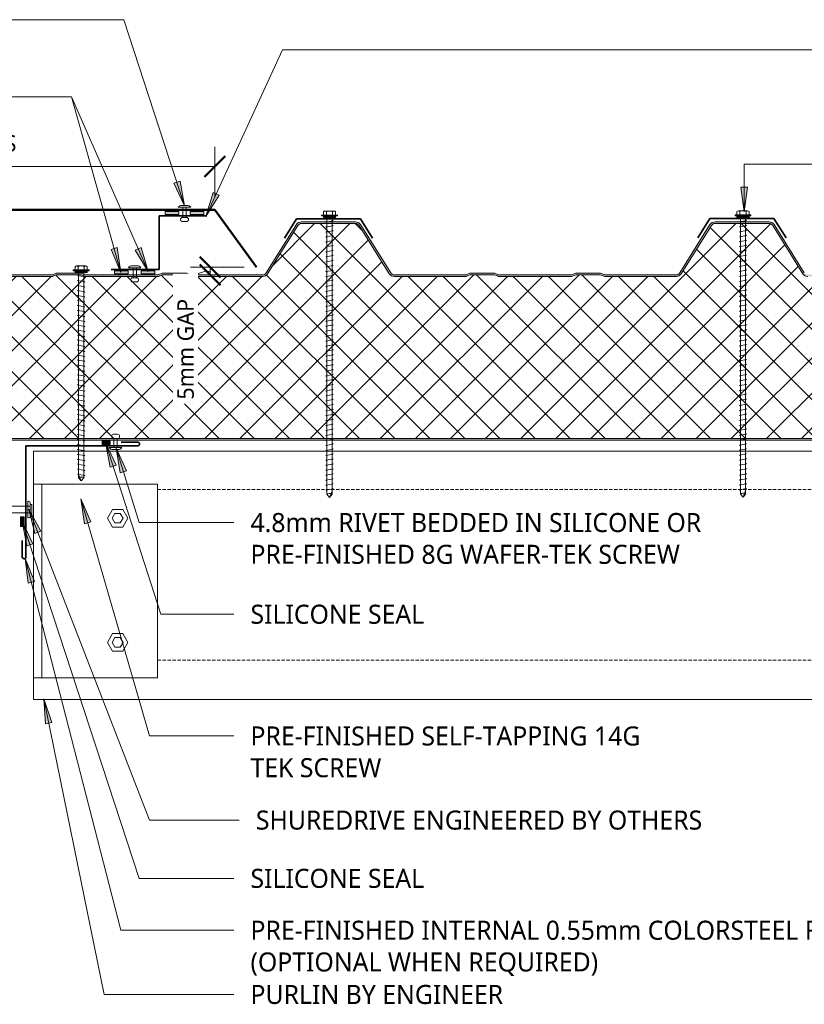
# Model space of a CAD drawing. Header units: millimetres. Extents: x -419 to 976, y -275 to 679.
# Tile 3 of 4: x 22 to 496, y 68 to 662. Entities that reach past the tile are written whole.
import ezdxf

# ---------------------------------------------------------------- set-up
doc = ezdxf.new("R2010")
doc.units = ezdxf.units.MM
doc.linetypes.add('Dash Short', pattern=[3, 2, -1])
for name, color, linetype, lineweight in [('A-ANNO-DIMS', 211, 'Continuous', 9), ('A-ANNO-DIMS-5', 211, 'Continuous', 9), ('A-DETL', 90, 'Continuous', 13), ('A-DETL-GENF', 92, 'Continuous', 13), ('A-DETL-THIN', 151, 'Continuous', 13), ('G-ANNO-TEXT', 231, 'Continuous', 9)]:
    doc.layers.add(name, color=color, linetype=linetype, lineweight=lineweight)
doc.styles.add('Yu Gothic', font='Yu Gothic.ttf', dxfattribs={"height": 11.5})
doc.styles.add('Yu Gothic_1', font='Yu Gothic.ttf', dxfattribs={"height": 10})
doc.dimstyles.new('Diagonal', dxfattribs={"dimscale": 304.8, "dimtxt": 11.609035, "dimasz": 0.04101, "dimexe": 0.03937, "dimexo": 0.024606, "dimgap": 0.024606, "dimtad": 1, "dimdec": 0, "dimzin": 0, "dimdsep": 46, "dimtxsty": 'Yu Gothic_1', "dimblk1": 'OBLIQUE', "dimblk2": 'OBLIQUE', "dimsah": 1, "dimcen": 0.09, "dimazin": 0, "dimtfac": 1, "dimtdec": 4, "dimtix": 1, "dimtmove": 0, "dimatfit": 3, "dimfxl": 1, "dimtvp": 1, "dimtfill": 1, "dimtolj": 1, "dimtzin": 0, "dimarcsym": 2})
doc.dimstyles.new('Diagonal_1', dxfattribs={"dimscale": 304.8, "dimtxt": 11.609035, "dimasz": 0.04101, "dimexe": 0.03937, "dimexo": 0.024606, "dimgap": 0.024606, "dimtad": 1, "dimdec": 0, "dimzin": 0, "dimdsep": 46, "dimtxsty": 'Yu Gothic_1', "dimblk1": 'OBLIQUE', "dimblk2": 'OBLIQUE', "dimsah": 1, "dimcen": 0.09, "dimazin": 0, "dimtfac": 1, "dimtdec": 4, "dimtix": 1, "dimtmove": 1, "dimatfit": 3, "dimfxl": 1, "dimtvp": 1, "dimtfill": 1, "dimtolj": 1, "dimtzin": 0, "dimarcsym": 2})

# ---------------------------------------------------------------- blocks, each defined once
blk = doc.blocks.new('Z Flashing - Z Flashing-4769545-06  BARGE CAPPING DETAIL3')
at = {"layer": 'A-DETL-GENF', "lineweight": 35}
for p, q in [((0, -32.4), (0, 0)), ((28.95, 0), (0, 0)), ((-28.95, -32.4), (0, -32.4))]:
    blk.add_line(p, q, dxfattribs=at)
blk = doc.blocks.new('Screw1 - Screw 6-4185320-06  BARGE CAPPING DETAIL3')
at = {"layer": 'A-DETL-GENF'}
blk.add_hatch(color=256, dxfattribs=at).paths.add_polyline_path([(3.67, 0), (3.67, 1), (-3.67, 1), (-3.67, 0)])
for p, q in [((4.79, 1.5), (-4.79, 1.5)), ((-4.79, 1.5), (-4.79, 1)), ((-3.67, 1), (-4.79, 1)), ((-3.67, 1.5), (-3.67, 3.47)), ((3.67, 1), (-3.67, 1)), ((-3.67, 1), (-3.67, 0)), ((-3.67, 0), (3.67, 0)), ((-2.76, 3.97), (2.76, 3.97)), ((-1.85, 1.5), (-1.85, 3.47)), ((-1.6, 0), (-1.6, -167.16)), ((1.6, -167.16), (1.6, 0)), ((1.85, 1.5), (1.85, 3.47)), ((3.67, 1.5), (3.67, 3.47)), ((4.79, 1), (3.67, 1)), ((3.67, 0), (3.67, 1)), ((4.79, 1), (4.79, 1.5)), ((2.17, -1.91), (-2.17, -2.67)), ((-2.17, -2.67), (-1.6, -3)), ((2.17, -4.91), (-2.17, -5.67)), ((-2.17, -5.67), (-1.6, -6)), ((1.6, -1.58), (2.17, -1.91)), ((1.6, -4.58), (2.17, -4.91)), ((2.17, -7.91), (-2.17, -8.67)), ((-2.17, -8.67), (-1.6, -9)), ((2.17, -10.91), (-2.17, -11.67)), ((-2.17, -11.67), (-1.6, -12)), ((1.6, -7.58), (2.17, -7.91)), ((1.6, -10.58), (2.17, -10.91)), ((2.17, -13.91), (-2.17, -14.67)), ((-2.17, -14.67), (-1.6, -15)), ((2.17, -16.91), (-2.17, -17.67)), ((-2.17, -17.67), (-1.6, -18)), ((1.6, -13.58), (2.17, -13.91)), ((1.6, -16.58), (2.17, -16.91)), ((2.17, -19.91), (-2.17, -20.67)), ((-2.17, -20.67), (-1.6, -21)), ((2.17, -22.91), (-2.17, -23.67)), ((-2.17, -23.67), (-1.6, -24)), ((1.6, -19.58), (2.17, -19.91)), ((1.6, -22.58), (2.17, -22.91)), ((2.17, -25.91), (-2.17, -26.67)), ((-2.17, -26.67), (-1.6, -27)), ((2.17, -28.91), (-2.17, -29.67)), ((-2.17, -29.67), (-1.6, -30)), ((1.6, -25.58), (2.17, -25.91)), ((1.6, -28.58), (2.17, -28.91)), ((2.17, -31.91), (-2.17, -32.67)), ((-2.17, -32.67), (-1.6, -33)), ((2.17, -34.91), (-2.17, -35.67)), ((-2.17, -35.67), (-1.6, -36)), ((1.6, -31.58), (2.17, -31.91)), ((1.6, -34.58), (2.17, -34.91)), ((2.17, -37.91), (-2.17, -38.67)), ((-2.17, -38.67), (-1.6, -39)), ((2.17, -40.91), (-2.17, -41.67)), ((1.6, -37.58), (2.17, -37.91)), ((1.6, -40.58), (2.17, -40.91)), ((-2.17, -41.67), (-1.6, -42)), ((2.17, -43.91), (-2.17, -44.67)), ((-2.17, -44.67), (-1.6, -45)), ((2.17, -46.91), (-2.17, -47.67)), ((1.6, -43.58), (2.17, -43.91)), ((1.6, -46.58), (2.17, -46.91)), ((-2.17, -47.67), (-1.6, -48)), ((2.17, -49.91), (-2.17, -50.67)), ((-2.17, -50.67), (-1.6, -51)), ((2.17, -52.91), (-2.17, -53.67)), ((1.6, -49.58), (2.17, -49.91)), ((1.6, -52.58), (2.17, -52.91)), ((-2.17, -53.67), (-1.6, -54)), ((2.17, -55.91), (-2.17, -56.67)), ((-2.17, -56.67), (-1.6, -57)), ((2.17, -58.91), (-2.17, -59.67)), ((1.6, -55.58), (2.17, -55.91)), ((1.6, -58.58), (2.17, -58.91)), ((-2.17, -59.67), (-1.6, -60)), ((2.17, -61.91), (-2.17, -62.67)), ((-2.17, -62.67), (-1.6, -63)), ((2.17, -64.91), (-2.17, -65.67)), ((1.6, -61.58), (2.17, -61.91)), ((1.6, -64.58), (2.17, -64.91)), ((-2.17, -65.67), (-1.6, -66)), ((2.17, -67.91), (-2.17, -68.67)), ((-2.17, -68.67), (-1.6, -69)), ((2.17, -70.91), (-2.17, -71.67)), ((1.6, -67.58), (2.17, -67.91)), ((1.6, -70.58), (2.17, -70.91)), ((-2.17, -71.67), (-1.6, -72)), ((2.17, -73.91), (-2.17, -74.67)), ((-2.17, -74.67), (-1.6, -75)), ((2.17, -76.91), (-2.17, -77.67)), ((1.6, -73.58), (2.17, -73.91)), ((1.6, -76.58), (2.17, -76.91)), ((-2.17, -77.67), (-1.6, -78)), ((2.17, -79.91), (-2.17, -80.67)), ((-2.17, -80.67), (-1.6, -81)), ((2.17, -82.91), (-2.17, -83.67)), ((1.6, -79.58), (2.17, -79.91)), ((1.6, -82.58), (2.17, -82.91)), ((-2.17, -83.67), (-1.6, -84)), ((2.17, -85.91), (-2.17, -86.67)), ((-2.17, -86.67), (-1.6, -87)), ((2.17, -88.91), (-2.17, -89.67)), ((1.6, -85.58), (2.17, -85.91)), ((1.6, -88.58), (2.17, -88.91)), ((-2.17, -89.67), (-1.6, -90)), ((2.17, -91.91), (-2.17, -92.67)), ((-2.17, -92.67), (-1.6, -93)), ((2.17, -94.91), (-2.17, -95.67)), ((1.6, -91.58), (2.17, -91.91)), ((1.6, -94.58), (2.17, -94.91)), ((-2.17, -95.67), (-1.6, -96)), ((2.17, -97.91), (-2.17, -98.67)), ((-2.17, -98.67), (-1.6, -99)), ((2.17, -100.91), (-2.17, -101.67)), ((1.6, -97.58), (2.17, -97.91)), ((1.6, -100.58), (2.17, -100.91)), ((-2.17, -101.67), (-1.6, -102)), ((2.17, -103.91), (-2.17, -104.67)), ((-2.17, -104.67), (-1.6, -105)), ((2.17, -106.91), (-2.17, -107.67)), ((1.6, -103.58), (2.17, -103.91)), ((1.6, -106.58), (2.17, -106.91)), ((-2.17, -107.67), (-1.6, -108)), ((2.17, -109.91), (-2.17, -110.67)), ((-2.17, -110.67), (-1.6, -111)), ((2.17, -112.91), (-2.17, -113.67)), ((1.6, -109.58), (2.17, -109.91)), ((1.6, -112.58), (2.17, -112.91)), ((-2.17, -113.67), (-1.6, -114)), ((2.17, -115.91), (-2.17, -116.67)), ((-2.17, -116.67), (-1.6, -117)), ((2.17, -118.91), (-2.17, -119.67)), ((1.6, -115.58), (2.17, -115.91)), ((1.6, -118.58), (2.17, -118.91)), ((-2.17, -119.67), (-1.6, -120)), ((2.17, -121.91), (-2.17, -122.67)), ((-2.17, -122.67), (-1.6, -123)), ((2.17, -124.91), (-2.17, -125.67)), ((1.6, -121.58), (2.17, -121.91)), ((1.6, -124.58), (2.17, -124.91)), ((-2.17, -125.67), (-1.6, -126)), ((2.17, -127.91), (-2.17, -128.67)), ((-2.17, -128.67), (-1.6, -129)), ((1.6, -127.58), (2.17, -127.91)), ((1.6, -130.58), (2.17, -130.91)), ((2.17, -130.91), (-2.17, -131.67)), ((-2.17, -131.67), (-1.6, -132)), ((2.17, -133.91), (-2.17, -134.67)), ((-2.17, -134.67), (-1.6, -135)), ((1.6, -133.58), (2.17, -133.91)), ((1.6, -136.58), (2.17, -136.91)), ((2.17, -136.91), (-2.17, -137.67)), ((-2.17, -137.67), (-1.6, -138)), ((2.17, -139.91), (-2.17, -140.67)), ((-2.17, -140.67), (-1.6, -141)), ((1.6, -139.58), (2.17, -139.91)), ((1.6, -142.58), (2.17, -142.91)), ((2.17, -142.91), (-2.17, -143.67)), ((-2.17, -143.67), (-1.6, -144)), ((2.17, -145.91), (-2.17, -146.67)), ((-2.17, -146.67), (-1.6, -147)), ((1.6, -145.58), (2.17, -145.91)), ((1.6, -148.58), (2.17, -148.91)), ((2.17, -148.91), (-2.17, -149.67)), ((-2.17, -149.67), (-1.6, -150)), ((2.17, -151.91), (-2.17, -152.67)), ((-2.17, -152.67), (-1.6, -153)), ((1.6, -151.58), (2.17, -151.91)), ((1.6, -154.58), (2.17, -154.91)), ((2.17, -154.91), (-2.17, -155.67)), ((-2.17, -155.67), (-1.6, -156)), ((2.17, -157.91), (-2.17, -158.67)), ((-2.17, -158.67), (-1.6, -159)), ((1.6, -157.58), (2.17, -157.91)), ((1.6, -160.58), (2.17, -160.91)), ((2.17, -160.91), (-2.17, -161.67)), ((-2.17, -161.67), (-1.6, -162)), ((2.17, -163.91), (-2.17, -164.67)), ((-2.17, -164.67), (-1.6, -165)), ((0, -169.07), (1.6, -165.11)), ((1.6, -163.58), (2.17, -163.91)), ((-1.6, -167.16), (0, -169.07)), ((1.6, -167.16), (0, -169.07))]:
    blk.add_line(p, q, dxfattribs=at)
for centre, radius, start, end in [((-2.76, 2.9), 1.08, 32.38007, 147.61993), ((0, 0.31), 3.67, 59.72736, 120.27264), ((2.76, 2.9), 1.08, 32.38007, 147.61993), ((0.08, -169.79), 3.11, 74.30592, 122.49751)]:
    blk.add_arc(centre, radius, start, end, dxfattribs=at)
blk = doc.blocks.new('Pop Rivets6 - Rivet 2-4349640-06  BARGE CAPPING DETAIL3')
at = {"layer": 'A-DETL-GENF'}
for p, q in [((3.77, 0), (-3.77, 0)), ((-1.5, 1.16), (1.5, 1.16)), ((-1, -5.57), (-1, 0)), ((1, -5.57), (1, 0)), ((1.17, -5.57), (-1.24, -5.57)), ((-1.24, -8.07), (1.17, -8.07))]:
    blk.add_line(p, q, dxfattribs=at)
for centre, radius, start, end in [((-1.5, -1.65), 2.8, 90, 144), ((1.5, -1.65), 2.8, 36, 90), ((-1.24, -6.82), 1.25, 90, 270), ((1.17, -6.82), 1.25, 270, 90)]:
    blk.add_arc(centre, radius, start, end, dxfattribs=at)
blk = doc.blocks.new('Pop Rivets - Rivet-4769644-06  BARGE CAPPING DETAIL3')
at = {"layer": 'A-DETL-GENF'}
for p, q in [((3.77, 0), (-3.77, 0)), ((-1.5, 1.16), (1.5, 1.16)), ((-1, -6.14), (-1, 0)), ((1, -6.14), (1, 0)), ((1.17, -6.14), (-1.24, -6.14)), ((-1.24, -8.64), (1.17, -8.64))]:
    blk.add_line(p, q, dxfattribs=at)
for centre, radius, start, end in [((-1.5, -1.65), 2.8, 90, 144), ((1.5, -1.65), 2.8, 36, 90), ((-1.24, -7.39), 1.25, 90, 270), ((1.17, -7.39), 1.25, 270, 90)]:
    blk.add_arc(centre, radius, start, end, dxfattribs=at)
blk = doc.blocks.new('Anchor Bolt - ShureDrive - ShureDrive-4578325-06  BARGE CAPPING DETAIL3')
at = {"layer": 'A-DETL-GENF'}
for p, q in [((-3, -5.13), (3, -5.13)), ((-3, -6.13), (-3, -5.13)), ((3, -6.13), (3, -5.13)), ((-5, -7.63), (-5, -7.13)), ((-5, -7.63), (5, -7.63)), ((-4, -6.13), (-3, -6.13)), ((3, -6.13), (-3, -6.13)), ((-2, -20.5), (-2, -6.13)), ((2, -20.5), (2, -6.13)), ((3, -6.13), (4, -6.13)), ((5, -7.63), (5, -7.13)), ((-3, -20.5), (3, -20.5)), ((-3, -20.5), (-3, -59.38)), ((3, -20.5), (3, -59.38)), ((-1, -29.38), (-1, -39.38)), ((1, -29.38), (-1, -29.38)), ((1, -29.38), (1, -39.38)), ((-1, -39.38), (-1, -59.38)), ((1, -59.38), (1, -39.38)), ((-3, -59.38), (3, -59.38))]:
    blk.add_line(p, q, dxfattribs=at)
for centre, start, end in [((-4, -7.13), 90, 180), ((4, -7.13), 360, 90)]:
    blk.add_arc(centre, 1, start, end, dxfattribs=at)
blk = doc.blocks.new('Screw - Screw-4896538-06  BARGE CAPPING DETAIL3')
at = {"layer": 'A-DETL-GENF'}
blk.add_hatch(color=256, dxfattribs=at).paths.add_polyline_path([(-3.67, 0), (-3.67, -1), (3.67, -1), (3.67, 0)])
for p, q in [((-1.6, 124.06), (0, 125.96)), ((1.6, 124.06), (0, 125.96)), ((0, 125.96), (1.6, 122)), ((-2.17, 122.67), (-1.6, 123)), ((2.17, 121.91), (-2.17, 122.67)), ((-2.17, 119.67), (-1.6, 120)), ((2.17, 118.91), (-2.17, 119.67)), ((-1.6, 0), (-1.6, 124.06)), ((1.6, 124.06), (1.6, 0)), ((1.6, 121.58), (2.17, 121.91)), ((-2.17, 116.67), (-1.6, 117)), ((2.17, 115.91), (-2.17, 116.67)), ((-2.17, 113.67), (-1.6, 114)), ((2.17, 112.91), (-2.17, 113.67)), ((1.6, 118.58), (2.17, 118.91)), ((1.6, 115.58), (2.17, 115.91)), ((-2.17, 110.67), (-1.6, 111)), ((2.17, 109.91), (-2.17, 110.67)), ((-2.17, 107.67), (-1.6, 108)), ((2.17, 106.91), (-2.17, 107.67)), ((1.6, 112.58), (2.17, 112.91)), ((1.6, 109.58), (2.17, 109.91)), ((-2.17, 104.67), (-1.6, 105)), ((2.17, 103.91), (-2.17, 104.67)), ((-2.17, 101.67), (-1.6, 102)), ((2.17, 100.91), (-2.17, 101.67)), ((1.6, 106.58), (2.17, 106.91)), ((1.6, 103.58), (2.17, 103.91)), ((-2.17, 98.67), (-1.6, 99)), ((2.17, 97.91), (-2.17, 98.67)), ((-2.17, 95.67), (-1.6, 96)), ((2.17, 94.91), (-2.17, 95.67)), ((1.6, 100.58), (2.17, 100.91)), ((1.6, 97.58), (2.17, 97.91)), ((-2.17, 92.67), (-1.6, 93)), ((2.17, 91.91), (-2.17, 92.67)), ((-2.17, 89.67), (-1.6, 90)), ((2.17, 88.91), (-2.17, 89.67)), ((1.6, 94.58), (2.17, 94.91)), ((1.6, 91.58), (2.17, 91.91)), ((-2.17, 86.67), (-1.6, 87)), ((2.17, 85.91), (-2.17, 86.67)), ((-2.17, 83.67), (-1.6, 84)), ((2.17, 82.91), (-2.17, 83.67)), ((1.6, 88.58), (2.17, 88.91)), ((1.6, 85.58), (2.17, 85.91)), ((-2.17, 80.67), (-1.6, 81)), ((2.17, 79.91), (-2.17, 80.67)), ((-2.17, 77.67), (-1.6, 78)), ((2.17, 76.91), (-2.17, 77.67)), ((1.6, 82.58), (2.17, 82.91)), ((1.6, 79.58), (2.17, 79.91)), ((-2.17, 74.67), (-1.6, 75)), ((2.17, 73.91), (-2.17, 74.67)), ((-2.17, 71.67), (-1.6, 72)), ((2.17, 70.91), (-2.17, 71.67)), ((1.6, 76.58), (2.17, 76.91)), ((1.6, 73.58), (2.17, 73.91)), ((-2.17, 68.67), (-1.6, 69)), ((2.17, 67.91), (-2.17, 68.67)), ((-2.17, 65.67), (-1.6, 66)), ((2.17, 64.91), (-2.17, 65.67)), ((1.6, 70.58), (2.17, 70.91)), ((1.6, 67.58), (2.17, 67.91)), ((-2.17, 62.67), (-1.6, 63)), ((2.17, 61.91), (-2.17, 62.67)), ((-2.17, 59.67), (-1.6, 60)), ((2.17, 58.91), (-2.17, 59.67)), ((1.6, 64.58), (2.17, 64.91)), ((1.6, 61.58), (2.17, 61.91)), ((-2.17, 56.67), (-1.6, 57)), ((2.17, 55.91), (-2.17, 56.67)), ((-2.17, 53.67), (-1.6, 54)), ((2.17, 52.91), (-2.17, 53.67)), ((1.6, 58.58), (2.17, 58.91)), ((1.6, 55.58), (2.17, 55.91)), ((-2.17, 50.67), (-1.6, 51)), ((2.17, 49.91), (-2.17, 50.67)), ((-2.17, 47.67), (-1.6, 48)), ((2.17, 46.91), (-2.17, 47.67)), ((1.6, 52.58), (2.17, 52.91)), ((1.6, 49.58), (2.17, 49.91)), ((-2.17, 44.67), (-1.6, 45)), ((2.17, 43.91), (-2.17, 44.67)), ((-2.17, 41.67), (-1.6, 42)), ((2.17, 40.91), (-2.17, 41.67)), ((1.6, 46.58), (2.17, 46.91)), ((1.6, 43.58), (2.17, 43.91)), ((-2.17, 38.67), (-1.6, 39)), ((2.17, 37.91), (-2.17, 38.67)), ((-2.17, 35.67), (-1.6, 36)), ((1.6, 40.58), (2.17, 40.91)), ((1.6, 37.58), (2.17, 37.91)), ((2.17, 34.91), (-2.17, 35.67)), ((-2.17, 32.67), (-1.6, 33)), ((2.17, 31.91), (-2.17, 32.67)), ((-2.17, 29.67), (-1.6, 30)), ((1.6, 34.58), (2.17, 34.91)), ((1.6, 31.58), (2.17, 31.91)), ((2.17, 28.91), (-2.17, 29.67)), ((-2.17, 26.67), (-1.6, 27)), ((2.17, 25.91), (-2.17, 26.67)), ((-2.17, 23.67), (-1.6, 24)), ((1.6, 28.58), (2.17, 28.91)), ((1.6, 25.58), (2.17, 25.91)), ((2.17, 22.91), (-2.17, 23.67)), ((-2.17, 20.67), (-1.6, 21)), ((2.17, 19.91), (-2.17, 20.67)), ((-2.17, 17.67), (-1.6, 18)), ((1.6, 22.58), (2.17, 22.91)), ((1.6, 19.58), (2.17, 19.91)), ((2.17, 16.91), (-2.17, 17.67)), ((-2.17, 14.67), (-1.6, 15)), ((2.17, 13.91), (-2.17, 14.67)), ((-2.17, 11.67), (-1.6, 12)), ((1.6, 16.58), (2.17, 16.91)), ((1.6, 13.58), (2.17, 13.91)), ((2.17, 10.91), (-2.17, 11.67)), ((-2.17, 8.67), (-1.6, 9)), ((2.17, 7.91), (-2.17, 8.67)), ((-2.17, 5.67), (-1.6, 6)), ((1.6, 10.58), (2.17, 10.91)), ((1.6, 7.58), (2.17, 7.91)), ((-3.67, 0), (-3.67, -1)), ((3.67, 0), (-3.67, 0)), ((2.17, 4.91), (-2.17, 5.67)), ((-2.17, 2.67), (-1.6, 3)), ((2.17, 1.91), (-2.17, 2.67)), ((1.6, 4.58), (2.17, 4.91)), ((1.6, 1.58), (2.17, 1.91)), ((3.67, -1), (3.67, 0)), ((-4.79, -1.5), (-4.79, -1)), ((-3.67, -1), (-4.79, -1)), ((4.79, -1.5), (-4.79, -1.5)), ((-3.67, -1), (3.67, -1)), ((-3.67, -1.5), (-3.67, -3.47)), ((-2.76, -3.97), (2.76, -3.97)), ((-1.85, -1.5), (-1.85, -3.47)), ((1.85, -1.5), (1.85, -3.47)), ((4.79, -1), (3.67, -1)), ((3.67, -1.5), (3.67, -3.47)), ((4.79, -1), (4.79, -1.5))]:
    blk.add_line(p, q, dxfattribs=at)
for centre, radius, start, end in [((0.08, 126.68), 3.11, 237.50249, 285.69408), ((-2.76, -2.9), 1.08, 212.38007, 327.61993), ((0, -0.31), 3.67, 239.72736, 300.27264), ((2.76, -2.9), 1.08, 212.38007, 327.61993)]:
    blk.add_arc(centre, radius, start, end, dxfattribs=at)
blk = doc.blocks.new('Pop Rivets - Rivet-4769424-06  BARGE CAPPING DETAIL3')
at = {"layer": 'A-DETL-GENF'}
for p, q in [((3.77, 0), (-3.77, 0)), ((-1.5, 1.16), (1.5, 1.16)), ((-1, -6.08), (-1, 0)), ((1, -6.08), (1, 0)), ((1.17, -6.08), (-1.24, -6.08)), ((-1.24, -8.58), (1.17, -8.58))]:
    blk.add_line(p, q, dxfattribs=at)
for centre, radius, start, end in [((-1.5, -1.65), 2.8, 90, 144), ((1.5, -1.65), 2.8, 36, 90), ((-1.24, -7.33), 1.25, 90, 270), ((1.17, -7.33), 1.25, 270, 90)]:
    blk.add_arc(centre, radius, start, end, dxfattribs=at)
blk = doc.blocks.new('DIMBLOCK1-06  BARGE CAPPING DETAIL3')
at = {"layer": 'A-ANNO-DIMS-5'}
for p, q in [((-169.49, 573.71), (-169.49, 585.71)), ((139.56, 573.71), (139.56, 585.71)), ((-169.49, 573.71), (139.56, 573.71)), ((-169.49, 573.71), (-169.49, 553.72)), ((139.56, 573.71), (139.56, 555.11))]:
    blk.add_line(p, q, dxfattribs=at)
at = {"layer": 'A-ANNO-DIMS-5', "lineweight": 50}
for p, q in [((-169.49, 573.71), (-163.24, 579.96)), ((139.56, 573.71), (145.81, 579.96)), ((-169.49, 573.71), (-175.74, 567.46)), ((139.56, 573.71), (133.31, 567.46))]:
    blk.add_line(p, q, dxfattribs=at)
at = {"layer": 'A-ANNO-DIMS-5', "color": 0, "insert": (-52.27, 592.75), "char_height": 10, "width": 89.5261, "attachment_point": 1, "line_spacing_factor": 1.024327, "style": 'Yu Gothic_1', "bg_fill": 3, "box_fill_scale": 1.25, "bg_fill_color": 256, "bg_fill_true_color": 13158600, "bg_fill_transparency": 0}
blk.add_mtext('MIN. 2 RIBS', dxfattribs=at)
blk = doc.blocks.new('_Oblique')
at = {"color": 0, "linetype": 'ByBlock', "lineweight": -2}
blk.add_line((-0.5, -0.5), (0.5, 0.5), dxfattribs=at)
blk = doc.blocks.new('DIMBLOCK2-06  BARGE CAPPING DETAIL3')
at = {"layer": 'A-ANNO-DIMS-5', "lineweight": 50}
for p, q in [((136.86, 512.85), (130.61, 519.1)), ((136.86, 508.32), (130.61, 514.57)), ((136.86, 512.85), (143.11, 506.6)), ((136.86, 508.32), (143.11, 502.07))]:
    blk.add_line(p, q, dxfattribs=at)
at = {"layer": 'A-ANNO-DIMS-5'}
for p, q in [((136.86, 512.85), (124.86, 512.85)), ((136.86, 512.85), (136.86, 508.32)), ((136.86, 512.85), (157.31, 512.85)), ((136.86, 508.32), (112.19, 508.32)), ((136.86, 508.32), (148.86, 508.32))]:
    blk.add_line(p, q, dxfattribs=at)
blk.add_ellipse((136.86, 494.21), major_axis=(-16.98, 0), ratio=0.964293, start_param=4.712389, end_param=6.283185, dxfattribs=at)
at = {"layer": 'A-ANNO-DIMS-5', "color": 0, "insert": (116.88, 432.92), "char_height": 10, "width": 73.5467, "attachment_point": 1, "rotation": 90, "line_spacing_factor": 1.024327, "style": 'Yu Gothic_1', "bg_fill": 3, "box_fill_scale": 1.25, "bg_fill_color": 256, "bg_fill_true_color": 13158600, "bg_fill_transparency": 0}
blk.add_mtext('5mm GAP', dxfattribs=at)

msp = doc.modelspace()

# ---------------------------------------------------------------- hatches: boundary and pattern name
at = {"layer": 'A-DETL-GENF'}
for color, points in [(9, [(117.79, 544.83), (117.79, 546.48), (109.56, 546.48), (109.56, 544.83)]), (9, [(132.99, 544.83), (132.99, 546.48), (124.75, 546.48), (124.75, 544.83)]), (9, [(87.26, 508.98), (87.26, 510.63), (79.03, 510.63), (79.03, 508.98)]), (9, [(103.34, 508.98), (103.34, 510.63), (95.1, 510.63), (95.1, 508.98)]), (10, [(71.46, 405.8), (76.38, 405.88), (76.33, 408.4), (71.41, 408.32)]), (10, [(24.34, 356.21), (24.34, 362.08), (22.12, 362.08), (22.12, 356.21)])]:
    msp.add_hatch(color=color, dxfattribs=at).paths.add_polyline_path(points)
h = msp.add_hatch(color=10, dxfattribs=at)
h.paths.add_polyline_path([(610.34, 408.32), (610.34, 409.32), (-169.49, 409.32), (-169.49, 408.32), (71.65, 408.32), (76.33, 408.4), (76.38, 408.32), (311.85, 408.32)])
h.paths.add_polyline_path([(168.61, 507.32), (169.46, 507.43), (170.26, 507.75), (170.95, 508.26), (171.49, 508.92), (189.73, 538.1), (190.14, 538.61), (190.67, 539), (191.28, 539.24), (191.93, 539.32), (224.61, 539.32), (225.26, 539.24), (225.87, 539), (226.4, 538.61), (226.81, 538.1), (245.05, 508.92), (245.59, 508.26), (246.29, 507.75), (247.08, 507.43), (247.93, 507.32), (290.69, 507.32), (291.45, 507.4), (292.18, 507.61), (293.96, 508.32), (308.58, 508.32), (310.36, 507.61), (311.09, 507.4), (311.85, 507.32), (354.69, 507.32), (355.45, 507.4), (356.18, 507.61), (357.96, 508.32), (372.58, 508.32), (374.36, 507.61), (375.09, 507.4), (375.85, 507.32), (418.61, 507.32), (419.46, 507.43), (420.26, 507.75), (420.95, 508.26), (421.49, 508.92), (439.73, 538.1), (440.14, 538.61), (440.67, 539), (441.28, 539.24), (441.93, 539.32), (474.61, 539.32), (475.26, 539.24), (475.87, 539), (476.4, 538.61), (476.81, 538.1), (495.05, 508.92), (495.59, 508.26), (496.29, 507.75), (497.08, 507.43), (497.93, 507.32), (540.69, 507.32), (541.45, 507.4), (542.18, 507.61), (543.96, 508.32), (558.58, 508.32), (560.36, 507.61), (561.16, 507.39), (561.85, 507.32), (604.69, 507.32), (605.45, 507.4), (606.18, 507.61), (607.96, 508.32), (610.34, 508.32), (610.34, 509.32), (607.78, 509.27), (607.23, 509.11), (605.26, 508.38), (604.69, 508.32), (561.28, 508.38), (560.36, 508.69), (558.76, 509.27), (558.19, 509.32), (543.78, 509.27), (543.23, 509.11), (541.26, 508.38), (540.69, 508.32), (497.93, 508.32), (497.33, 508.4), (496.77, 508.62), (496.28, 508.98), (495.9, 509.45), (477.66, 538.63), (477.09, 539.33), (476.35, 539.87), (475.51, 540.21), (474.61, 540.32), (441.93, 540.32), (441.03, 540.21), (440.19, 539.87), (439.46, 539.33), (438.88, 538.63), (420.64, 509.45), (420.26, 508.98), (419.77, 508.62), (419.21, 508.4), (418.61, 508.32), (375.28, 508.38), (374.36, 508.69), (372.76, 509.27), (372.19, 509.32), (357.78, 509.27), (357.23, 509.11), (355.26, 508.38), (354.69, 508.32), (311.28, 508.38), (310.36, 508.69), (308.76, 509.27), (308.19, 509.32), (293.78, 509.27), (293.23, 509.11), (291.26, 508.38), (290.69, 508.32), (247.93, 508.32), (247.33, 508.4), (246.77, 508.62), (246.28, 508.98), (245.9, 509.45), (227.66, 538.63), (227.09, 539.33), (226.35, 539.87), (225.51, 540.21), (224.61, 540.32), (191.93, 540.32), (191.03, 540.21), (190.19, 539.87), (189.45, 539.32), (188.88, 538.63), (170.64, 509.45), (170.26, 508.98), (169.77, 508.62), (169.21, 508.4), (168.61, 508.32), (125.28, 508.38), (124.36, 508.69), (122.76, 509.27), (122.19, 509.32), (107.78, 509.27), (107.23, 509.11), (105.26, 508.38), (104.69, 508.32), (61.28, 508.38), (60.36, 508.69), (58.76, 509.27), (58.19, 509.32), (43.78, 509.27), (43.23, 509.11), (41.26, 508.38), (40.69, 508.32), (-2.07, 508.32), (-2.67, 508.4), (-3.23, 508.62), (-3.72, 508.98), (-4.1, 509.45), (-22.34, 538.63), (-22.91, 539.33), (-23.65, 539.87), (-24.49, 540.21), (-25.39, 540.32), (-58.07, 540.32), (-58.97, 540.21), (-59.81, 539.87), (-60.55, 539.32), (-61.12, 538.63), (-79.36, 509.45), (-79.74, 508.98), (-80.23, 508.62), (-80.79, 508.4), (-81.39, 508.32), (-124.72, 508.38), (-125.64, 508.69), (-127.24, 509.27), (-127.81, 509.32), (-142.22, 509.27), (-142.77, 509.11), (-144.74, 508.38), (-145.31, 508.32), (-169.49, 508.32), (-169.49, 507.32), (-145.31, 507.32), (-144.43, 507.43), (-143.82, 507.61), (-142.04, 508.32), (-127.42, 508.32), (-125.64, 507.61), (-124.91, 507.4), (-124.15, 507.32), (-81.39, 507.32), (-80.54, 507.43), (-79.74, 507.75), (-79.05, 508.26), (-78.51, 508.92), (-60.27, 538.1), (-59.86, 538.61), (-59.33, 539), (-58.72, 539.24), (-58.07, 539.32), (-25.39, 539.32), (-24.74, 539.24), (-24.13, 539), (-23.6, 538.61), (-23.19, 538.1), (-4.95, 508.92), (-4.41, 508.26), (-3.71, 507.75), (-2.92, 507.43), (-2.07, 507.32), (40.69, 507.32), (41.45, 507.4), (42.18, 507.61), (43.96, 508.32), (58.58, 508.32), (60.36, 507.61), (61.09, 507.4), (61.85, 507.32), (104.69, 507.32), (105.45, 507.4), (106.18, 507.61), (107.96, 508.32), (122.58, 508.32), (124.36, 507.61), (125.09, 507.4), (125.85, 507.32), (135.73, 507.32)])
h = msp.add_hatch(dxfattribs=at)
h.set_pattern_fill('FP_1', color=253, style=0, pattern_type=2)
h.set_pattern_definition([(45, (0, 0), (-10.6066, 10.6066), []), (135, (0, 0), (-10.6066, -10.6066), [])])
h.paths.add_polyline_path([(610.34, 409.32), (610.34, 508.32), (607.96, 508.32), (606.18, 507.61), (605.45, 507.4), (604.69, 507.32), (561.85, 507.32), (561.09, 507.4), (560.36, 507.61), (558.58, 508.32), (543.96, 508.32), (542.18, 507.61), (541.45, 507.4), (540.69, 507.32), (497.93, 507.32), (497.08, 507.43), (496.29, 507.75), (495.59, 508.26), (495.05, 508.92), (476.81, 538.1), (476.4, 538.61), (475.87, 539), (475.26, 539.24), (474.61, 539.32), (441.93, 539.32), (441.28, 539.24), (440.67, 539), (440.14, 538.61), (439.73, 538.1), (421.49, 508.92), (420.95, 508.26), (420.26, 507.75), (419.46, 507.43), (418.61, 507.32), (375.85, 507.32), (375.09, 507.4), (374.36, 507.61), (372.58, 508.32), (357.96, 508.32), (356.18, 507.61), (355.45, 507.4), (354.69, 507.32), (311.85, 507.32), (311.09, 507.4), (310.36, 507.61), (308.58, 508.32), (293.96, 508.32), (292.18, 507.61), (291.45, 507.4), (290.69, 507.32), (247.93, 507.32), (247.08, 507.43), (246.29, 507.75), (245.59, 508.26), (245.05, 508.92), (226.81, 538.1), (226.4, 538.61), (225.87, 539), (225.26, 539.24), (224.61, 539.32), (191.93, 539.32), (191.28, 539.24), (190.67, 539), (190.14, 538.61), (189.73, 538.1), (171.49, 508.92), (170.95, 508.26), (170.26, 507.75), (169.46, 507.43), (168.61, 507.32), (125.85, 507.32), (125.09, 507.4), (124.36, 507.61), (122.58, 508.32), (107.96, 508.32), (106.18, 507.61), (105.45, 507.4), (104.69, 507.32), (61.85, 507.32), (61.09, 507.4), (60.36, 507.61), (58.58, 508.32), (43.96, 508.32), (42.18, 507.61), (41.45, 507.4), (40.69, 507.32), (-2.07, 507.32), (-2.92, 507.43), (-3.71, 507.75), (-4.41, 508.26), (-4.95, 508.92), (-23.19, 538.1), (-23.6, 538.61), (-24.13, 539), (-24.74, 539.24), (-25.39, 539.32), (-58.07, 539.32), (-58.72, 539.24), (-59.33, 539), (-59.86, 538.61), (-60.27, 538.1), (-78.51, 508.92), (-79.05, 508.26), (-79.74, 507.75), (-80.54, 507.43), (-81.39, 507.32), (-124.15, 507.32), (-124.91, 507.4), (-125.64, 507.61), (-127.42, 508.32), (-142.04, 508.32), (-143.82, 507.61), (-144.55, 507.4), (-145.31, 507.32), (-169.49, 507.32), (-169.49, 409.32), (220.81, 409.32)])
at = {"layer": 'G-ANNO-TEXT'}
for points in [[(121.35, 549.97), (118.58, 564.84), (114.82, 563.62)], [(459.49, 546.28), (461.47, 561.28), (457.52, 561.28)], [(134.17, 543.56), (142.24, 556.35), (138.65, 558.01)], [(82.79, 509.77), (80.64, 524.74), (76.84, 523.68)], [(99.36, 510.32), (95.14, 524.85), (91.52, 523.26)], [(73.52, 407.07), (76.25, 392.19), (80.01, 393.4)], [(79.88, 403.61), (82.43, 388.7), (86.2, 389.87)], [(58.59, 372.89), (60.86, 357.93), (64.66, 359.03)], [(27.23, 366.77), (30.81, 352.07), (34.49, 353.5)], [(23.08, 359.44), (25.87, 344.57), (29.63, 345.8)], [(24.93, 337), (26.76, 321.98), (30.58, 322.97)], [(36.18, 252.08), (37.26, 236.99), (41.13, 237.79)]]:
    msp.add_hatch(color=7, dxfattribs=at).paths.add_polyline_path(points)

# ---------------------------------------------------------------- linework, layer by layer
at = {"layer": 'A-DETL', "lineweight": 50}
for p, q in [((-202.89, 547.61), (139.56, 547.61)), ((139.56, 547.61), (164.81, 512.85))]:
    msp.add_line(p, q, dxfattribs=at)
at = {"layer": 'A-DETL', "lineweight": 35}
for p, q in [((188.93, 542.2), (181.66, 530.55)), ((188.93, 542.2), (227.61, 542.2)), ((227.61, 542.2), (234.88, 530.55)), ((438.88, 542.33), (431.6, 530.68)), ((438.88, 542.33), (477.55, 542.33)), ((477.55, 542.33), (484.83, 530.68)), ((92.94, 404.95), (25.43, 404.95)), ((25.43, 404.95), (25.43, 337.87)), ((92.94, 407.22), (82.94, 407.22)), ((23.15, 337.87), (23.15, 347.87))]:
    msp.add_line(p, q, dxfattribs=at)
at = {"layer": 'A-DETL'}
for p, q in [((188.88, 538.63), (170.64, 509.45)), ((189.73, 538.1), (171.49, 508.92)), ((224.61, 540.32), (191.93, 540.32)), ((224.61, 539.32), (191.93, 539.32)), ((245.05, 508.92), (226.81, 538.1)), ((245.9, 509.45), (227.66, 538.63)), ((438.88, 538.63), (420.64, 509.45)), ((439.73, 538.1), (421.49, 508.92)), ((474.61, 540.32), (441.93, 540.32)), ((474.61, 539.32), (441.93, 539.32)), ((495.05, 508.92), (476.81, 538.1)), ((495.9, 509.45), (477.66, 538.63)), ((40.69, 508.32), (-2.07, 508.32)), ((40.69, 507.32), (-2.07, 507.32)), ((43.23, 509.11), (41.81, 508.54)), ((43.96, 508.32), (42.18, 507.61)), ((58.58, 508.32), (43.96, 508.32)), ((58.19, 509.32), (44.35, 509.32)), ((60.36, 507.61), (58.58, 508.32)), ((60.73, 508.54), (59.31, 509.11)), ((104.69, 508.32), (61.85, 508.32)), ((104.69, 507.32), (61.85, 507.32)), ((107.23, 509.11), (105.81, 508.54)), ((107.96, 508.32), (106.18, 507.61)), ((122.58, 508.32), (107.96, 508.32)), ((122.19, 509.32), (108.35, 509.32)), ((124.36, 507.61), (122.58, 508.32)), ((124.73, 508.54), (123.31, 509.11)), ((168.61, 508.32), (125.85, 508.32)), ((168.61, 507.32), (125.85, 507.32)), ((290.69, 508.32), (247.93, 508.32)), ((290.69, 507.32), (247.93, 507.32)), ((293.23, 509.11), (291.81, 508.54)), ((293.96, 508.32), (292.18, 507.61)), ((308.58, 508.32), (293.96, 508.32)), ((308.19, 509.32), (294.35, 509.32)), ((310.36, 507.61), (308.58, 508.32)), ((310.73, 508.54), (309.31, 509.11)), ((354.69, 508.32), (311.85, 508.32)), ((354.69, 507.32), (311.85, 507.32)), ((357.23, 509.11), (355.81, 508.54)), ((357.96, 508.32), (356.18, 507.61)), ((372.58, 508.32), (357.96, 508.32)), ((372.19, 509.32), (358.35, 509.32)), ((374.36, 507.61), (372.58, 508.32)), ((374.73, 508.54), (373.31, 509.11)), ((418.61, 508.32), (375.85, 508.32)), ((418.61, 507.32), (375.85, 507.32)), ((-169.49, 409.32), (610.34, 409.32)), ((-169.49, 408.32), (71.41, 408.32)), ((76.33, 408.4), (71.41, 408.32)), ((71.41, 408.32), (71.46, 405.8)), ((71.46, 405.8), (76.38, 405.88)), ((76.38, 405.88), (76.33, 408.4)), ((76.34, 408.32), (610.34, 408.32)), ((29.97, 401.69), (610.34, 401.69)), ((29.97, 401.69), (29.97, 381.77)), ((104.97, 381.77), (29.97, 381.77)), ((29.97, 381.77), (29.97, 264.88)), ((34.97, 381.77), (34.97, 264.88)), ((104.97, 264.88), (104.97, 381.77)), ((77.73, 366.59), (74.66, 361.26)), ((79.15, 364.13), (77.5, 361.26)), ((83.89, 366.59), (77.73, 366.59)), ((82.47, 364.13), (79.15, 364.13)), ((84.12, 361.26), (82.47, 364.13)), ((86.97, 361.26), (83.89, 366.59)), ((22.12, 362.08), (22.12, 356.21)), ((24.34, 362.08), (22.12, 362.08)), ((24.34, 356.21), (24.34, 362.08)), ((74.66, 361.26), (77.73, 355.93)), ((77.5, 361.26), (79.15, 358.39)), ((79.15, 358.39), (82.47, 358.39)), ((82.47, 358.39), (84.12, 361.26)), ((83.89, 355.93), (86.97, 361.26)), ((22.12, 356.21), (24.34, 356.21)), ((77.73, 355.93), (83.89, 355.93)), ((77.73, 291.59), (74.66, 286.26)), ((83.89, 291.59), (77.73, 291.59)), ((86.97, 286.26), (83.89, 291.59)), ((74.66, 286.26), (77.73, 280.93)), ((79.15, 289.13), (77.5, 286.26)), ((77.5, 286.26), (79.15, 283.39)), ((82.47, 289.13), (79.15, 289.13)), ((84.12, 286.26), (82.47, 289.13)), ((82.47, 283.39), (84.12, 286.26)), ((83.89, 280.93), (86.97, 286.26)), ((77.73, 280.93), (83.89, 280.93)), ((79.15, 283.39), (82.47, 283.39)), ((29.97, 264.88), (29.97, 251.69)), ((29.97, 264.88), (104.97, 264.88)), ((29.97, 251.69), (610.34, 251.69))]:
    msp.add_line(p, q, dxfattribs=at)
at = {"layer": 'A-DETL', "linetype": 'Dash Short'}
for p, q in [((104.97, 378.66), (610.34, 378.66)), ((104.97, 275.47), (610.34, 275.47))]:
    msp.add_line(p, q, dxfattribs=at)
at = {"layer": 'A-DETL'}
for centre, radius, start, end in [((191.93, 536.72), 3.6, 90, 147.99462), ((191.93, 536.72), 2.6, 90, 147.99462), ((224.61, 536.72), 3.6, 32.00538, 90), ((224.61, 536.72), 2.6, 32.00538, 90), ((441.93, 536.72), 3.6, 90, 147.99462), ((441.93, 536.72), 2.6, 90, 147.99462), ((474.61, 536.72), 3.6, 32.00538, 90), ((474.61, 536.72), 2.6, 32.00538, 90), ((40.69, 511.32), 3, 270, 291.80141), ((40.69, 511.32), 4, 270, 291.80141), ((44.35, 506.32), 3, 90, 111.80141), ((58.19, 506.32), 3, 68.19859, 90), ((61.85, 511.32), 4, 248.19859, 270), ((61.85, 511.32), 3, 248.19859, 270), ((104.69, 511.32), 3, 270, 291.80141), ((104.69, 511.32), 4, 270, 291.80141), ((108.35, 506.32), 3, 90, 111.80141), ((122.19, 506.32), 3, 68.19859, 90), ((125.85, 511.32), 4, 248.19859, 270), ((125.85, 511.32), 3, 248.19859, 270), ((168.61, 510.72), 2.4, 270, 327.99462), ((168.61, 510.72), 3.4, 270, 327.99462), ((247.93, 510.72), 3.4, 212.00538, 270), ((247.93, 510.72), 2.4, 212.00538, 270), ((290.69, 511.32), 3, 270, 291.80141), ((290.69, 511.32), 4, 270, 291.80141), ((294.35, 506.32), 3, 90, 111.80141), ((308.19, 506.32), 3, 68.19859, 90), ((311.85, 511.32), 4, 248.19859, 270), ((311.85, 511.32), 3, 248.19859, 270), ((354.69, 511.32), 3, 270, 291.80141), ((354.69, 511.32), 4, 270, 291.80141), ((358.35, 506.32), 3, 90, 111.80141), ((372.19, 506.32), 3, 68.19859, 90), ((375.85, 511.32), 4, 248.19859, 270), ((375.85, 511.32), 3, 248.19859, 270), ((418.61, 510.72), 2.4, 270, 327.99462), ((418.61, 510.72), 3.4, 270, 327.99462), ((497.93, 510.72), 3.4, 212.00538, 270)]:
    msp.add_arc(centre, radius, start, end, dxfattribs=at)
at = {"layer": 'A-DETL', "lineweight": 35}
for centre, start, end in [((92.94, 406.09), 270, 90), ((24.29, 337.87), 180, 0)]:
    msp.add_arc(centre, 1.14, start, end, dxfattribs=at)
at = {"layer": 'A-DETL-THIN'}
for p, q in [((109.56, 546.48), (109.56, 544.83)), ((117.79, 546.48), (109.56, 546.48)), ((109.56, 544.83), (117.79, 544.83)), ((117.79, 544.83), (117.79, 546.48)), ((132.99, 546.48), (124.75, 546.48)), ((124.75, 546.48), (124.75, 544.83)), ((124.75, 544.83), (132.99, 544.83)), ((132.99, 544.83), (132.99, 546.48)), ((87.26, 510.63), (79.03, 510.63)), ((79.03, 510.63), (79.03, 508.98)), ((79.03, 508.98), (87.26, 508.98)), ((87.26, 508.98), (87.26, 510.63)), ((95.1, 510.63), (95.1, 508.98)), ((103.34, 510.63), (95.1, 510.63)), ((95.1, 508.98), (103.34, 508.98)), ((103.34, 508.98), (103.34, 510.63))]:
    msp.add_line(p, q, dxfattribs=at)
at = {"layer": 'G-ANNO-TEXT', "color": 7}
for p, q in [((84.66, 662.47), (-103.25, 662.47)), ((121.35, 549.97), (84.66, 662.47)), ((134.17, 543.56), (180.59, 644.33)), ((180.59, 644.33), (746.43, 644.33)), ((53.05, 615.91), (-295.12, 615.91)), ((53.05, 615.91), (-295.12, 615.91)), ((459.49, 575.22), (746.43, 575.22)), ((459.49, 546.28), (459.49, 575.22)), ((118.58, 564.84), (114.82, 563.62)), ((114.82, 563.62), (121.35, 549.97)), ((121.35, 549.97), (118.58, 564.84)), ((461.47, 561.28), (457.52, 561.28)), ((457.52, 561.28), (459.49, 546.28)), ((459.49, 546.28), (461.47, 561.28)), ((138.65, 558.01), (134.17, 543.56)), ((134.17, 543.56), (142.24, 556.35)), ((142.24, 556.35), (138.65, 558.01)), ((80.64, 524.74), (76.84, 523.68)), ((76.84, 523.68), (82.79, 509.77)), ((82.79, 509.77), (80.64, 524.74)), ((95.14, 524.85), (91.52, 523.26)), ((99.36, 510.32), (95.14, 524.85)), ((91.52, 523.26), (99.36, 510.32)), ((73.52, 407.07), (76.25, 392.19)), ((80.01, 393.4), (73.52, 407.07)), ((73.52, 407.07), (106.99, 303.24)), ((79.88, 403.61), (82.43, 388.7)), ((86.2, 389.87), (79.88, 403.61)), ((79.88, 403.61), (93.79, 358.63)), ((76.25, 392.19), (80.01, 393.4)), ((82.43, 388.7), (86.2, 389.87)), ((58.59, 372.89), (60.86, 357.93)), ((64.66, 359.03), (58.59, 372.89)), ((58.59, 372.89), (100.03, 229.7)), ((27.23, 366.77), (30.81, 352.07)), ((34.49, 353.5), (27.23, 366.77)), ((27.23, 366.77), (100.03, 178.86)), ((23.08, 359.44), (25.87, 344.57)), ((29.63, 345.8), (23.08, 359.44)), ((23.08, 359.44), (93.79, 143.65)), ((60.86, 357.93), (64.66, 359.03)), ((93.79, 358.63), (150.99, 358.63)), ((30.81, 352.07), (34.49, 353.5)), ((25.87, 344.57), (29.63, 345.8)), ((24.93, 337), (26.76, 321.98)), ((30.58, 322.97), (24.93, 337)), ((24.93, 337), (82.76, 112.32)), ((26.76, 321.98), (30.58, 322.97)), ((106.99, 303.24), (150.99, 303.24)), ((36.18, 252.08), (37.26, 236.99)), ((41.13, 237.79), (36.18, 252.08)), ((36.18, 252.08), (72.8, 73.51)), ((37.26, 236.99), (41.13, 237.79)), ((100.03, 229.7), (150.99, 229.7)), ((100.03, 178.86), (154.25, 178.86)), ((93.79, 143.65), (150.99, 143.65)), ((82.76, 112.32), (150.99, 112.32)), ((72.8, 73.51), (150.99, 73.51))]:
    msp.add_line(p, q, dxfattribs=at)

# ---------------------------------------------------------------- block references
at = {"layer": 'A-DETL-GENF'}
for name, p in [('Pop Rivets - Rivet-4769644-06  BARGE CAPPING DETAIL3', (121.27, 549.11)), ('Screw1 - Screw 6-4185320-06  BARGE CAPPING DETAIL3', (208.9, 542.9)), ('Screw1 - Screw 6-4185320-06  BARGE CAPPING DETAIL3', (458.84, 543.03)), ('Pop Rivets - Rivet-4769424-06  BARGE CAPPING DETAIL3', (91.18, 512.61))]:
    msp.add_blockref(name, p, dxfattribs=at)
at = {"layer": 'A-DETL-GENF', "lineweight": 35}
msp.add_blockref('Z Flashing - Z Flashing-4769545-06  BARGE CAPPING DETAIL3', (105.88, 543.86), dxfattribs=at)
at = {"layer": 'A-DETL-GENF'}
for name, p, rotation in [('Screw - Screw-4896538-06  BARGE CAPPING DETAIL3', (58.76, 509.73), 180), ('Pop Rivets6 - Rivet 2-4349640-06  BARGE CAPPING DETAIL3', (79.57, 403.91), 180), ('Anchor Bolt - ShureDrive - ShureDrive-4578325-06  BARGE CAPPING DETAIL3', (34.14, 366.46), 269.9999999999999)]:
    msp.add_blockref(name, p, dxfattribs=dict(at, rotation=rotation))

# ---------------------------------------------------------------- texts
at = {"layer": 'G-ANNO-TEXT', "color": 7, "char_height": 11.5, "attachment_point": 1, "style": 'Yu Gothic', "bg_fill": 3, "box_fill_scale": 1.25, "bg_fill_color": 256, "bg_fill_true_color": 13158600, "bg_fill_transparency": 0}
for s, insert, width in [('4.8mm RIVET BEDDED IN SILICONE OR ', (161.15, 364.38), 341.5189), ('PRE-FINISHED 8G WAFER-TEK SCREW', (161.15, 345.2), 335.9071), ('SILICONE SEAL ', (161.15, 308.99), 138.2911), ('PRE-FINISHED SELF-TAPPING 14G ', (161.15, 235.45), 307.848), ('TEK SCREW', (161.15, 216.26), 103.8185), ('SHUREDRIVE ENGINEERED BY OTHERS', (164.41, 184.61), 343.5231), ('SILICONE SEAL ', (161.15, 149.4), 138.2911), ('PRE-FINISHED INTERNAL 0.55mm COLORSTEEL FLASHING ', (161.15, 118.07), 517.0884), ('(OPTIONAL WHEN REQUIRED)', (161.15, 98.88), 262.1518), ('PURLIN BY ENGINEER', (161.15, 79.26), 192.8058)]:
    msp.add_mtext(s, dxfattribs=dict(at, insert=insert, width=width))

# ---------------------------------------------------------------- next in the draw order: dimensions: what is measured, and where the dimension line sits
at = {"layer": 'A-ANNO-DIMS'}
dim = msp.add_linear_dim(base=(139.56, 573.71), p1=(-169.49, 546.22), p2=(139.56, 547.61), text='MIN. 2 RIBS', dimstyle='Diagonal', override={"dimpost": '<>', "dimfxl": 309.053158}, dxfattribs=at)
dim.commit()
dim.dimension.update_dxf_attribs({"geometry": 'DIMBLOCK1-06  BARGE CAPPING DETAIL3', "text_midpoint": (-14.97, 586.25)})
dim = msp.add_linear_dim(base=(136.86, 508.32), p1=(164.81, 512.85), p2=(104.69, 508.32), angle=90, text='5mm GAP', dimstyle='Diagonal_1', override={"dimpost": '<>', "dimfxl": 60.291711}, dxfattribs=at)
dim.commit()
dim.dimension.update_dxf_attribs({"geometry": 'DIMBLOCK2-06  BARGE CAPPING DETAIL3', "text_midpoint": (123.55, 469.7), "dimtype": 160, "text_rotation": 90})

# ---------------------------------------------------------------- next in the draw order: linework, layer by layer
at = {"layer": 'G-ANNO-TEXT', "color": 7}
for p in [(99.36, 510.32), (82.79, 509.77)]:
    msp.add_line(p, (53.05, 615.91), dxfattribs=at)

doc.saveas('drawing.dxf')
